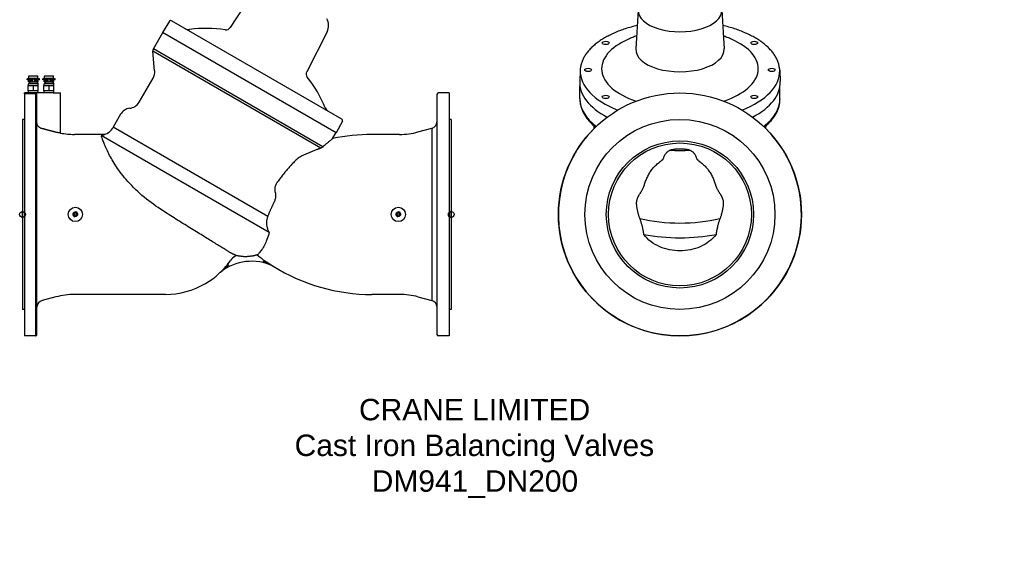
# Model space of a CAD drawing. Header units: millimetres. Extents: x 1916 to 7427, y 940 to 2454.
# Tile 1 of 26: x 1916 to 3294, y 940 to 1706. Entities that reach past the tile are written whole.
import ezdxf

# ---------------------------------------------------------------- set-up
doc = ezdxf.new("R2010")
doc.units = ezdxf.units.MM
for name, color, linetype in [('DETAIL', 2, 'Continuous'), ('ORIGIN', 6, 'Continuous'), ('TEXT', 7, 'Continuous')]:
    doc.layers.add(name, color=color, linetype=linetype)
doc.styles.add('fastrack', font='ARIAL.TTF')

msp = doc.modelspace()

# ---------------------------------------------------------------- linework, layer by layer
at = {"layer": 'DETAIL'}
for p, q in [((2244.7, 1747.5), (2210.5, 1694.9)), ((2781.4, 1719.1), (2778.1, 1665)), ((2898.3, 1719.1), (2901.6, 1665)), ((2125.7, 1703.8), (2115.9, 1688)), ((2366.8, 1566.8), (2128.4, 1704.4)), ((2102.9, 1665), (2116.1, 1687.9)), ((2358.8, 1547.7), (2115.9, 1688)), ((2346, 1689.1), (2317.5, 1633.2)), ((2337.4, 1526.3), (2102.2, 1662.1)), ((2104.7, 1634.2), (2102.2, 1662.1)), ((2340.2, 1527.9), (2102.9, 1665)), ((1929, 1627.5), (1928.5, 1627)), ((1928.5, 1623.6), (1928.5, 1627)), ((1941.2, 1627), (1928.5, 1627)), ((1929, 1627.5), (1940.7, 1627.5)), ((1940.7, 1627.5), (1941.1, 1627.1)), ((1941.2, 1623.6), (1941.2, 1627)), ((1951, 1627.5), (1950.5, 1627)), ((1950.5, 1623.6), (1950.5, 1627)), ((1963.2, 1627), (1950.5, 1627)), ((1951, 1627.5), (1962.7, 1627.5)), ((1962.7, 1627.5), (1963.1, 1627.1)), ((1963.2, 1623.6), (1963.2, 1627)), ((2700.2, 1635.3), (2699.6, 1619.3)), ((2979.4, 1635.3), (2980.1, 1619.3)), ((1933.6, 1623.1), (1926.1, 1623.1)), ((1926.1, 1621.6), (1926.1, 1623.1)), ((1933.6, 1621.6), (1926.1, 1621.6)), ((1927.8, 1606.4), (1927.8, 1613.9)), ((1927.8, 1613.9), (1934.8, 1613.9)), ((1933.6, 1620.4), (1928, 1620.4)), ((1928, 1618.9), (1928, 1620.4)), ((1933.6, 1618.9), (1928, 1618.9)), ((1930, 1618.4), (1928, 1616.4)), ((1941.7, 1616.4), (1928, 1616.4)), ((1928, 1613.9), (1928, 1616.4)), ((1941.2, 1623.6), (1928.5, 1623.6)), ((1928.5, 1620.4), (1928.5, 1621.6)), ((1929.3, 1623.1), (1929.3, 1623.6)), ((1939.7, 1618.4), (1930, 1618.4)), ((1931.1, 1618.4), (1931.1, 1618.9)), ((1933.6, 1623.1), (1936.1, 1623.1)), ((1933.6, 1618.9), (1933.6, 1623.1)), ((1933.6, 1618.9), (1936.1, 1618.9)), ((1934.8, 1613.9), (1934.8, 1606.4)), ((1934.8, 1613.9), (1941.8, 1613.9)), ((1936.1, 1623.1), (1936.1, 1618.9)), ((1943.6, 1623.1), (1936.1, 1623.1)), ((1943.6, 1621.6), (1936.1, 1621.6)), ((1941.6, 1620.4), (1936.1, 1620.4)), ((1941.6, 1618.9), (1936.1, 1618.9)), ((1938.5, 1618.4), (1938.5, 1618.9)), ((1939.7, 1618.4), (1941.7, 1616.4)), ((1940.3, 1623.1), (1940.3, 1623.6)), ((1941.2, 1620.4), (1941.2, 1621.6)), ((1941.6, 1618.9), (1941.6, 1620.4)), ((1941.7, 1613.9), (1941.7, 1616.4)), ((1941.8, 1606.4), (1941.8, 1613.9)), ((1943.6, 1621.6), (1943.6, 1623.1)), ((1955.6, 1623.1), (1948.1, 1623.1)), ((1948.1, 1621.6), (1948.1, 1623.1)), ((1955.6, 1621.6), (1948.1, 1621.6)), ((1949.8, 1606.4), (1949.8, 1613.9)), ((1949.8, 1613.9), (1956.8, 1613.9)), ((1955.6, 1620.4), (1950, 1620.4)), ((1950, 1618.9), (1950, 1620.4)), ((1955.6, 1618.9), (1950, 1618.9)), ((1952, 1618.4), (1950, 1616.4)), ((1963.7, 1616.4), (1950, 1616.4)), ((1950, 1613.9), (1950, 1616.4)), ((1963.2, 1623.6), (1950.5, 1623.6)), ((1950.5, 1620.4), (1950.5, 1621.6)), ((1951.3, 1623.1), (1951.3, 1623.6)), ((1961.7, 1618.4), (1952, 1618.4)), ((1953.1, 1618.4), (1953.1, 1618.9)), ((1955.6, 1623.1), (1958.1, 1623.1)), ((1955.6, 1618.9), (1955.6, 1623.1)), ((1955.6, 1618.9), (1958.1, 1618.9)), ((1956.8, 1613.9), (1956.8, 1606.4)), ((1956.8, 1613.9), (1963.8, 1613.9)), ((1958.1, 1623.1), (1958.1, 1618.9)), ((1965.6, 1623.1), (1958.1, 1623.1)), ((1965.6, 1621.6), (1958.1, 1621.6)), ((1963.6, 1620.4), (1958.1, 1620.4)), ((1963.6, 1618.9), (1958.1, 1618.9)), ((1960.5, 1618.4), (1960.5, 1618.9)), ((1961.7, 1618.4), (1963.7, 1616.4)), ((1962.3, 1623.1), (1962.3, 1623.6)), ((1963.2, 1620.4), (1963.2, 1621.6)), ((1963.6, 1618.9), (1963.6, 1620.4)), ((1963.7, 1613.9), (1963.7, 1616.4)), ((1963.8, 1606.4), (1963.8, 1613.9)), ((1965.6, 1621.6), (1965.6, 1623.1)), ((2082.9, 1590.4), (2102.5, 1624.2)), ((2699.8, 1595), (2699.8, 1613.5)), ((2979.8, 1595), (2979.8, 1613.5)), ((1939.8, 1603.4), (1922.8, 1603.4)), ((1922.8, 1602.2), (1922.8, 1603.4)), ((1922.8, 1602.2), (1922.8, 1263.4)), ((1937.8, 1602.2), (1922.8, 1602.2)), ((1934.8, 1606.4), (1927.8, 1606.4)), ((1928.2, 1603.4), (1928.1, 1606.4)), ((1941.8, 1606.4), (1934.8, 1606.4)), ((1937.8, 1602.2), (1937.8, 1263.4)), ((1939.8, 1600.5), (1939.8, 1603.4)), ((1949.8, 1603.4), (1939.8, 1603.4)), ((1939.8, 1265.3), (1939.8, 1600.4)), ((1941.4, 1603.4), (1941.6, 1606.4)), ((1956.8, 1606.4), (1949.8, 1606.4)), ((1962.9, 1603.4), (1949.8, 1603.4)), ((1950.2, 1603.4), (1950.1, 1606.4)), ((1963.8, 1606.4), (1956.8, 1606.4)), ((1962.9, 1603.4), (1972.9, 1603.4)), ((1963.4, 1603.4), (1963.6, 1606.4)), ((1972.9, 1547.3), (1972.9, 1603.4)), ((2499.8, 1601.4), (2499.8, 1265.4)), ((2516.8, 1603.4), (2501.8, 1603.4)), ((2516.8, 1603.4), (2516.8, 1263.4)), ((2057, 1573.5), (2046.5, 1555.4)), ((1919.8, 1566.4), (1919.8, 1300.4)), ((1922.8, 1566.4), (1919.8, 1566.4)), ((2367.5, 1564.1), (2358.8, 1547.7)), ((2519.8, 1566.4), (2516.8, 1566.4)), ((2519.8, 1566.4), (2519.8, 1300.4)), ((2721, 1554.9), (2713.4, 1563.5)), ((2958.7, 1554.9), (2966.2, 1563.5)), ((2034.4, 1545.4), (1992.4, 1545.4)), ((2265, 1408.3), (2029.9, 1544.1)), ((2262.9, 1430.5), (2046.5, 1555.4)), ((2353.8, 1539.5), (2358.6, 1547.9)), ((2447.3, 1545.4), (2408.8, 1545.4)), ((2473.2, 1548.8), (2492.4, 1554)), ((2492.4, 1554), (2492.4, 1312.8)), ((2719.8, 1553.8), (2719.8, 1556.2)), ((2959.8, 1553.8), (2959.8, 1556.2)), ((2219, 1375.8), (2217.4, 1374.9)), ((1966.5, 1318), (1947.3, 1312.8)), ((2119.8, 1321.4), (1992.4, 1321.4)), ((2447.3, 1321.4), (2408.8, 1321.4)), ((2473.2, 1318), (2492.4, 1312.8)), ((1922.8, 1300.4), (1919.8, 1300.4)), ((2519.8, 1300.4), (2516.8, 1300.4)), ((1937.8, 1263.4), (1922.8, 1263.4)), ((2516.8, 1263.4), (2501.8, 1263.4))]:
    msp.add_line(p, q, dxfattribs=at)
at = {"layer": 'DETAIL', "flags": 128}
for points in [[(2780.1, 1697.9), (2777.9, 1697.4), (2775.8, 1696.9), (2773.7, 1696.3), (2771.5, 1695.7), (2769.5, 1695.1), (2767.4, 1694.5), (2765.3, 1693.9), (2763.3, 1693.2), (2761.3, 1692.5), (2759.3, 1691.8), (2757.4, 1691.1), (2755.4, 1690.4), (2753.5, 1689.7), (2751.7, 1688.9), (2749.8, 1688.1), (2748, 1687.3), (2746.2, 1686.5), (2744.4, 1685.7), (2742.6, 1684.9), (2740.9, 1684), (2739.2, 1683.1), (2737.6, 1682.2), (2736, 1681.3), (2734.4, 1680.4), (2732.8, 1679.5), (2731.3, 1678.6), (2729.8, 1677.6), (2728.3, 1676.6), (2726.8, 1675.6), (2725.4, 1674.6), (2724.1, 1673.6), (2722.7, 1672.6), (2721.4, 1671.6), (2720.2, 1670.5), (2718.9, 1669.5), (2717.7, 1668.4), (2716.6, 1667.3), (2715.5, 1666.2), (2714.4, 1665.1), (2713.3, 1664), (2712.3, 1662.9), (2711.3, 1661.8), (2710.4, 1660.6), (2709.5, 1659.5), (2708.7, 1658.3), (2707.8, 1657.1), (2707.1, 1655.9), (2706.3, 1654.8), (2705.6, 1653.6), (2705, 1652.4), (2704.4, 1651.1), (2703.8, 1649.9), (2703.3, 1648.7), (2702.8, 1647.5), (2702.3, 1646.2), (2701.9, 1645), (2701.6, 1643.8), (2701.2, 1642.5), (2701, 1641.3), (2700.7, 1640), (2700.5, 1638.7), (2700.4, 1637.5), (2700.3, 1636.2), (2700.2, 1635)], [(2979.4, 1635), (2979.4, 1636.2), (2979.3, 1637.5), (2979.1, 1638.7), (2978.9, 1640), (2978.7, 1641.3), (2978.4, 1642.5), (2978.1, 1643.8), (2977.8, 1645), (2977.3, 1646.2), (2976.9, 1647.5), (2976.4, 1648.7), (2975.9, 1649.9), (2975.3, 1651.1), (2974.7, 1652.4), (2974, 1653.6), (2973.3, 1654.8), (2972.6, 1655.9), (2971.8, 1657.1), (2971, 1658.3), (2970.2, 1659.5), (2969.3, 1660.6), (2968.3, 1661.8), (2967.4, 1662.9), (2966.3, 1664), (2965.3, 1665.1), (2964.2, 1666.2), (2963.1, 1667.3), (2961.9, 1668.4), (2960.7, 1669.5), (2959.5, 1670.5), (2958.2, 1671.6), (2956.9, 1672.6), (2955.6, 1673.6), (2954.2, 1674.6), (2952.8, 1675.6), (2951.4, 1676.6), (2949.9, 1677.6), (2948.4, 1678.6), (2946.9, 1679.5), (2945.3, 1680.4), (2943.7, 1681.3), (2942.1, 1682.2), (2940.4, 1683.1), (2938.7, 1684), (2937, 1684.9), (2935.3, 1685.7), (2933.5, 1686.5), (2931.7, 1687.3), (2929.9, 1688.1), (2928, 1688.9), (2926.1, 1689.7), (2924.2, 1690.4), (2922.3, 1691.1), (2920.3, 1691.8), (2918.4, 1692.5), (2916.4, 1693.2), (2914.3, 1693.9), (2912.3, 1694.5), (2910.2, 1695.1), (2908.1, 1695.7), (2906, 1696.3), (2903.9, 1696.9), (2901.7, 1697.4), (2899.6, 1697.9)], [(2779.2, 1683.3), (2777.8, 1682.8), (2776.4, 1682.2), (2775, 1681.7), (2773.6, 1681.1), (2772.1, 1680.6), (2770.6, 1680), (2769.2, 1679.3), (2767.7, 1678.7)], [(2912, 1678.7), (2910.5, 1679.3), (2909, 1680), (2907.6, 1680.6), (2906.1, 1681.1), (2904.7, 1681.7), (2903.3, 1682.2), (2901.9, 1682.8), (2900.5, 1683.3)], [(1941.2, 1627), (1941.2, 1627), (1941.2, 1627), (1941.2, 1627), (1941.2, 1627), (1941.2, 1627), (1941.2, 1627), (1941.2, 1627), (1941.2, 1627), (1941.2, 1627), (1941.2, 1627), (1941.2, 1627), (1941.2, 1627), (1941.2, 1627), (1941.2, 1627), (1941.2, 1627), (1941.2, 1627), (1941.2, 1627), (1941.1, 1627), (1941.1, 1627.1), (1941.1, 1627.1), (1941.1, 1627.1), (1941.1, 1627.1), (1941.1, 1627.1), (1941.1, 1627.1)], [(1963.2, 1627), (1963.2, 1627), (1963.2, 1627), (1963.2, 1627), (1963.2, 1627), (1963.2, 1627), (1963.2, 1627), (1963.2, 1627), (1963.2, 1627), (1963.2, 1627), (1963.2, 1627), (1963.2, 1627), (1963.2, 1627), (1963.2, 1627), (1963.2, 1627), (1963.2, 1627), (1963.2, 1627), (1963.2, 1627), (1963.1, 1627), (1963.1, 1627.1), (1963.1, 1627.1), (1963.1, 1627.1), (1963.1, 1627.1), (1963.1, 1627.1), (1963.1, 1627.1)], [(1939.8, 1600.5), (1939.8, 1600.6), (1939.8, 1600.7), (1939.8, 1600.8), (1939.7, 1601), (1939.7, 1601.1), (1939.6, 1601.2), (1939.6, 1601.3), (1939.5, 1601.4), (1939.4, 1601.5), (1939.4, 1601.6), (1939.3, 1601.7), (1939.2, 1601.8), (1939.1, 1601.8), (1939, 1601.9), (1938.9, 1602), (1938.8, 1602), (1938.7, 1602.1), (1938.6, 1602.1), (1938.4, 1602.2), (1938.3, 1602.2), (1938.2, 1602.2), (1938.1, 1602.2), (1938, 1602.2), (1937.8, 1602.2)], [(1939.8, 1600.4), (1939.8, 1600.4), (1939.8, 1600.4), (1939.8, 1600.4), (1939.8, 1600.4), (1939.8, 1600.4), (1939.8, 1600.4), (1939.8, 1600.4), (1939.8, 1600.4), (1939.8, 1600.4), (1939.8, 1600.5), (1939.8, 1600.5), (1939.8, 1600.5), (1939.8, 1600.5), (1939.8, 1600.5), (1939.8, 1600.5), (1939.8, 1600.5), (1939.8, 1600.5), (1939.8, 1600.5), (1939.8, 1600.5), (1939.8, 1600.5), (1939.8, 1600.5), (1939.8, 1600.5), (1939.8, 1600.5), (1939.8, 1600.5)], [(2699.8, 1595.7), (2699.8, 1594.5), (2699.9, 1593.2), (2699.9, 1592), (2700, 1590.7), (2700.2, 1589.5), (2700.4, 1588.2), (2700.6, 1587), (2700.9, 1585.7), (2701.2, 1584.5), (2701.6, 1583.3), (2701.9, 1582), (2702.4, 1580.8), (2702.9, 1579.6), (2703.4, 1578.4), (2703.9, 1577.2), (2704.5, 1576), (2705.1, 1574.8), (2705.8, 1573.7), (2706.5, 1572.5), (2707.2, 1571.3), (2708, 1570.2), (2708.8, 1569), (2709.7, 1567.9), (2710.6, 1566.8), (2711.5, 1565.7), (2712.4, 1564.6), (2713.4, 1563.5), (2714.4, 1562.4), (2715.5, 1561.3), (2716.6, 1560.3), (2717.7, 1559.2), (2718.8, 1558.2)], [(2960.8, 1558.2), (2962, 1559.2), (2963.1, 1560.3), (2964.2, 1561.3), (2965.3, 1562.4), (2966.3, 1563.5), (2967.3, 1564.6), (2968.2, 1565.7), (2969.1, 1566.8), (2970, 1567.9), (2970.9, 1569), (2971.7, 1570.2), (2972.4, 1571.3), (2973.2, 1572.5), (2973.9, 1573.7), (2974.5, 1574.8), (2975.2, 1576), (2975.8, 1577.2), (2976.3, 1578.4), (2976.8, 1579.6), (2977.3, 1580.8), (2977.7, 1582), (2978.1, 1583.3), (2978.5, 1584.5), (2978.8, 1585.7), (2979.1, 1587), (2979.3, 1588.2), (2979.5, 1589.5), (2979.6, 1590.7), (2979.8, 1592), (2979.8, 1593.2), (2979.9, 1594.5), (2979.8, 1595.7)], [(1947.3, 1553.5), (1946.7, 1553.7), (1946.1, 1553.9), (1945.5, 1554.1), (1945, 1554.3), (1944.5, 1554.6), (1944, 1554.9), (1943.6, 1555.2), (1943.1, 1555.5), (1942.7, 1555.9), (1942.4, 1556.2), (1942, 1556.6), (1941.7, 1556.9), (1941.4, 1557.3), (1941.1, 1557.7), (1940.9, 1558.1), (1940.7, 1558.5), (1940.5, 1558.9), (1940.3, 1559.3), (1940.2, 1559.7), (1940.1, 1560.2), (1940, 1560.6), (1939.9, 1561), (1939.9, 1561.4), (1939.8, 1561.7)], [(1949.8, 1552.9), (1949.7, 1552.9), (1949.6, 1552.9), (1949.5, 1552.9), (1949.4, 1553), (1949.3, 1553), (1949.2, 1553), (1949.1, 1553.1), (1949, 1553.1), (1948.9, 1553.1), (1948.8, 1553.1), (1948.7, 1553.2), (1948.6, 1553.2), (1948.4, 1553.2), (1948.3, 1553.3), (1948.2, 1553.3), (1948.1, 1553.3), (1948, 1553.3), (1947.9, 1553.4), (1947.8, 1553.4), (1947.7, 1553.4), (1947.6, 1553.4), (1947.5, 1553.5), (1947.4, 1553.5), (1947.3, 1553.5)], [(1962.9, 1549.3), (1962.4, 1549.5), (1961.8, 1549.6), (1961.3, 1549.8), (1960.8, 1549.9), (1960.2, 1550.1), (1959.7, 1550.2), (1959.1, 1550.4), (1958.6, 1550.5), (1958.1, 1550.6), (1957.5, 1550.8), (1957, 1550.9), (1956.4, 1551.1), (1955.9, 1551.2), (1955.3, 1551.4), (1954.8, 1551.5), (1954.2, 1551.7), (1953.7, 1551.8), (1953.1, 1552), (1952.6, 1552.1), (1952, 1552.3), (1951.5, 1552.4), (1950.9, 1552.6), (1950.4, 1552.7), (1949.8, 1552.9)], [(1966.5, 1548.4), (1966.3, 1548.5), (1966.2, 1548.5), (1966.1, 1548.5), (1965.9, 1548.6), (1965.8, 1548.6), (1965.6, 1548.7), (1965.5, 1548.7), (1965.3, 1548.7), (1965.2, 1548.8), (1965, 1548.8), (1964.9, 1548.8), (1964.7, 1548.9), (1964.5, 1548.9), (1964.4, 1549), (1964.2, 1549), (1964.1, 1549), (1963.9, 1549.1), (1963.8, 1549.1), (1963.7, 1549.1), (1963.5, 1549.2), (1963.4, 1549.2), (1963.2, 1549.3), (1963.1, 1549.3), (1962.9, 1549.3)], [(1972.9, 1547.3), (1972.9, 1547.3), (1972.9, 1547.3), (1972.8, 1547.3), (1972.7, 1547.3), (1972.6, 1547.4), (1972.5, 1547.4), (1972.3, 1547.4), (1972.1, 1547.4), (1971.9, 1547.4), (1971.7, 1547.5), (1971.4, 1547.5), (1971.1, 1547.5), (1970.8, 1547.6), (1970.5, 1547.6), (1970.2, 1547.7), (1969.8, 1547.8), (1969.5, 1547.8), (1969.1, 1547.9), (1968.7, 1548), (1968.3, 1548), (1967.8, 1548.1), (1967.4, 1548.2), (1967, 1548.3), (1966.5, 1548.4)], [(2029.9, 1544.1), (2030.6, 1544.1), (2031.2, 1544.2), (2031.7, 1544.3), (2032.2, 1544.4), (2032.5, 1544.4), (2032.8, 1544.5), (2033, 1544.6), (2033.3, 1544.7), (2033.4, 1544.8), (2033.6, 1544.9), (2033.7, 1545), (2033.9, 1545), (2034, 1545.1), (2034.1, 1545.1), (2034.1, 1545.2), (2034.2, 1545.2), (2034.3, 1545.3), (2034.3, 1545.3), (2034.4, 1545.3), (2034.4, 1545.4), (2034.4, 1545.4), (2034.4, 1545.4), (2034.4, 1545.4), (2034.4, 1545.4)], [(2119.8, 1436.2), (2116.4, 1438.4), (2113, 1440.6), (2109.6, 1442.9), (2106.2, 1445.2), (2102.9, 1447.6), (2099.6, 1450), (2096.4, 1452.5), (2093.2, 1455), (2090.1, 1457.5), (2087, 1460.1), (2084, 1462.8), (2081, 1465.4), (2078.1, 1468.2), (2075.3, 1470.9), (2072.6, 1473.7), (2069.9, 1476.5), (2067.4, 1479.3), (2065, 1482.1), (2062.7, 1484.8), (2060.5, 1487.4), (2058.5, 1490.1), (2056.5, 1492.7), (2054.6, 1495.2), (2052.9, 1497.7), (2051.2, 1500.2), (2049.6, 1502.6), (2048.1, 1505), (2046.7, 1507.3), (2045.4, 1509.6), (2044.1, 1511.8), (2042.9, 1514), (2041.7, 1516.1), (2040.6, 1518.2), (2039.6, 1520.2), (2038.6, 1522.2), (2037.7, 1524.1), (2036.9, 1526), (2036.1, 1527.8), (2035.3, 1529.5), (2034.6, 1531.1), (2034, 1532.7), (2033.4, 1534.2), (2032.9, 1535.6), (2032.4, 1536.9), (2031.9, 1538.1), (2031.5, 1539.2), (2031.2, 1540.3), (2030.8, 1541.2), (2030.5, 1542.1), (2030.3, 1542.9), (2030.1, 1543.5), (2029.9, 1544.1)], [(2353.8, 1539.5), (2353.7, 1539.5), (2353.7, 1539.5), (2353.5, 1539.3), (2353.3, 1539.2), (2353.1, 1539), (2352.8, 1538.7), (2352.5, 1538.5), (2352.1, 1538.1), (2351.6, 1537.8), (2351.1, 1537.4), (2350.6, 1536.9), (2350, 1536.4), (2349.4, 1535.9), (2348.8, 1535.4), (2348.1, 1534.8), (2347.3, 1534.2), (2346.6, 1533.5), (2345.8, 1532.8), (2344.9, 1532.1), (2344, 1531.3), (2343.1, 1530.5), (2342.2, 1529.7), (2341.2, 1528.8), (2340.2, 1527.9)], [(2337.4, 1526.3), (2336.3, 1525.8), (2335.2, 1525.4), (2334.1, 1525), (2333, 1524.5), (2331.9, 1524.1), (2330.8, 1523.6), (2329.7, 1523.2), (2328.6, 1522.7), (2327.5, 1522.3), (2326.3, 1521.8), (2325.2, 1521.4), (2324.1, 1520.9), (2323, 1520.4), (2321.9, 1520), (2320.8, 1519.5), (2319.7, 1519), (2318.5, 1518.6), (2317.4, 1518.1), (2316.3, 1517.6), (2315.2, 1517.1), (2314.1, 1516.7), (2313, 1516.2), (2311.9, 1515.7), (2310.8, 1515.2)], [(2340.2, 1527.9), (2340.1, 1527.9), (2340, 1527.8), (2339.9, 1527.7), (2339.8, 1527.6), (2339.7, 1527.5), (2339.6, 1527.4), (2339.5, 1527.3), (2339.4, 1527.3), (2339.3, 1527.2), (2339.2, 1527.1), (2339.1, 1527), (2338.9, 1527), (2338.8, 1526.9), (2338.7, 1526.8), (2338.6, 1526.8), (2338.5, 1526.7), (2338.4, 1526.6), (2338.2, 1526.6), (2338.1, 1526.5), (2338, 1526.5), (2337.8, 1526.4), (2337.7, 1526.4), (2337.6, 1526.3), (2337.4, 1526.3)], [(2817, 1512.2), (2817.1, 1512.8), (2817.2, 1513.4), (2817.4, 1513.9), (2817.6, 1514.5), (2817.8, 1515), (2818, 1515.5), (2818.2, 1516), (2818.5, 1516.5), (2818.8, 1517), (2819.1, 1517.5), (2819.4, 1518), (2819.7, 1518.4), (2820.1, 1518.9), (2820.4, 1519.3), (2820.8, 1519.7), (2821.3, 1520.2), (2821.7, 1520.6), (2822.2, 1521), (2822.7, 1521.4), (2823.2, 1521.8), (2823.8, 1522.2), (2824.3, 1522.6), (2825, 1523), (2825.6, 1523.3)], [(2825.6, 1523.3), (2825.8, 1523.4), (2826, 1523.6), (2826.3, 1523.7), (2826.6, 1523.8), (2827, 1523.9), (2827.3, 1523.9), (2827.6, 1524), (2827.9, 1524.1), (2828.2, 1524.2), (2828.5, 1524.2), (2828.8, 1524.3), (2829.1, 1524.3), (2829.5, 1524.4), (2829.9, 1524.5), (2830.3, 1524.5), (2830.7, 1524.6), (2831.1, 1524.7), (2831.5, 1524.7), (2832, 1524.8), (2832.4, 1524.8), (2832.9, 1524.9), (2833.3, 1524.9), (2833.8, 1525), (2834.3, 1525)], [(2834.3, 1525), (2834.7, 1525), (2835.2, 1525.1), (2835.7, 1525.1), (2836.1, 1525.1), (2836.6, 1525.2), (2837, 1525.2), (2837.5, 1525.2), (2838, 1525.2), (2838.4, 1525.2), (2838.9, 1525.2), (2839.4, 1525.2), (2839.8, 1525.2), (2840.3, 1525.2), (2840.8, 1525.2), (2841.2, 1525.2), (2841.7, 1525.2), (2842.2, 1525.2), (2842.6, 1525.2), (2843.1, 1525.2), (2843.5, 1525.1), (2844, 1525.1), (2844.5, 1525.1), (2844.9, 1525), (2845.4, 1525)], [(2845.4, 1525), (2845.9, 1525), (2846.4, 1524.9), (2846.9, 1524.9), (2847.4, 1524.8), (2847.9, 1524.7), (2848.4, 1524.7), (2848.8, 1524.6), (2849.3, 1524.6), (2849.7, 1524.5), (2850.2, 1524.4), (2850.6, 1524.3), (2850.9, 1524.3), (2851.3, 1524.2), (2851.6, 1524.1), (2851.9, 1524.1), (2852.2, 1524), (2852.5, 1523.9), (2852.8, 1523.8), (2853.1, 1523.8), (2853.3, 1523.7), (2853.6, 1523.6), (2853.8, 1523.5), (2853.9, 1523.4), (2854.1, 1523.3)], [(2854.1, 1523.3), (2854.6, 1523), (2855.2, 1522.7), (2855.7, 1522.3), (2856.2, 1522), (2856.7, 1521.6), (2857.2, 1521.2), (2857.7, 1520.8), (2858.2, 1520.4), (2858.6, 1520), (2859, 1519.5), (2859.4, 1519.1), (2859.8, 1518.6), (2860.2, 1518.2), (2860.5, 1517.7), (2860.8, 1517.2), (2861.1, 1516.7), (2861.4, 1516.1), (2861.7, 1515.6), (2861.9, 1515.1), (2862.1, 1514.5), (2862.3, 1513.9), (2862.5, 1513.4), (2862.6, 1512.8), (2862.7, 1512.2)], [(2302, 1509.1), (2300.9, 1508), (2299.9, 1506.9), (2298.9, 1505.8), (2297.8, 1504.7), (2296.8, 1503.6), (2295.7, 1502.4), (2294.6, 1501.2), (2293.6, 1500), (2292.5, 1498.8), (2291.4, 1497.6), (2290.3, 1496.3), (2289.2, 1495.1), (2288.2, 1493.8), (2287.1, 1492.5), (2286, 1491.2), (2284.9, 1489.8), (2283.8, 1488.5), (2282.7, 1487.1), (2281.6, 1485.7), (2280.6, 1484.4), (2279.5, 1482.9), (2278.4, 1481.5), (2277.4, 1480.1), (2276.3, 1478.7)], [(2310.8, 1515.2), (2310.4, 1515), (2309.9, 1514.8), (2309.5, 1514.6), (2309.1, 1514.4), (2308.7, 1514.2), (2308.3, 1514), (2307.9, 1513.7), (2307.5, 1513.5), (2307.1, 1513.2), (2306.7, 1513), (2306.3, 1512.7), (2305.9, 1512.5), (2305.6, 1512.2), (2305.2, 1511.9), (2304.8, 1511.7), (2304.5, 1511.4), (2304.2, 1511.1), (2303.8, 1510.8), (2303.5, 1510.5), (2303.2, 1510.2), (2302.9, 1510), (2302.5, 1509.7), (2302.2, 1509.4), (2302, 1509.1)], [(2790.4, 1475.7), (2790.9, 1477.2), (2791.3, 1478.6), (2791.8, 1480.1), (2792.4, 1481.5), (2793, 1482.9), (2793.6, 1484.3), (2794.2, 1485.7), (2794.9, 1487.1), (2795.6, 1488.4), (2796.3, 1489.8), (2797.1, 1491.1), (2797.9, 1492.4), (2798.8, 1493.6), (2799.6, 1494.9), (2800.6, 1496.1), (2801.5, 1497.3), (2802.5, 1498.5), (2803.5, 1499.7), (2804.6, 1500.8), (2805.7, 1501.9), (2806.9, 1503), (2808.1, 1504), (2809.3, 1505.1), (2810.6, 1506.1)], [(2810.6, 1506.1), (2811, 1506.4), (2811.4, 1506.7), (2811.8, 1507), (2812.1, 1507.3), (2812.5, 1507.6), (2812.9, 1507.8), (2813.2, 1508.1), (2813.6, 1508.4), (2813.9, 1508.7), (2814.2, 1508.9), (2814.5, 1509.2), (2814.8, 1509.5), (2815.1, 1509.7), (2815.4, 1509.9), (2815.6, 1510.2), (2815.8, 1510.4), (2816, 1510.7), (2816.2, 1510.9), (2816.4, 1511.1), (2816.6, 1511.4), (2816.7, 1511.6), (2816.8, 1511.8), (2816.9, 1512), (2817, 1512.2)], [(2862.7, 1512.2), (2862.8, 1512), (2862.9, 1511.8), (2863, 1511.6), (2863.1, 1511.3), (2863.3, 1511.1), (2863.5, 1510.8), (2863.7, 1510.6), (2863.9, 1510.4), (2864.2, 1510.1), (2864.4, 1509.8), (2864.7, 1509.6), (2865, 1509.3), (2865.3, 1509.1), (2865.6, 1508.8), (2865.9, 1508.5), (2866.3, 1508.3), (2866.6, 1508), (2866.9, 1507.7), (2867.3, 1507.5), (2867.6, 1507.2), (2868, 1506.9), (2868.4, 1506.6), (2868.7, 1506.4), (2869.1, 1506.1)], [(2869.1, 1506.1), (2870.4, 1505.1), (2871.6, 1504), (2872.8, 1503), (2874, 1501.9), (2875.1, 1500.8), (2876.1, 1499.7), (2877.2, 1498.5), (2878.2, 1497.3), (2879.1, 1496.1), (2880, 1494.9), (2880.9, 1493.6), (2881.8, 1492.4), (2882.6, 1491.1), (2883.3, 1489.8), (2884.1, 1488.4), (2884.8, 1487.1), (2885.5, 1485.7), (2886.1, 1484.3), (2886.7, 1482.9), (2887.3, 1481.5), (2887.8, 1480.1), (2888.3, 1478.6), (2888.8, 1477.2), (2889.3, 1475.7)], [(2276.3, 1478.7), (2276, 1478.1), (2275.6, 1477.6), (2275.3, 1477), (2274.9, 1476.4), (2274.6, 1475.8), (2274.3, 1475.3), (2274.1, 1474.7), (2273.8, 1474.1), (2273.6, 1473.5), (2273.4, 1472.9), (2273.3, 1472.3), (2273.1, 1471.6), (2273, 1471), (2272.9, 1470.4), (2272.8, 1469.8), (2272.8, 1469.2), (2272.7, 1468.6), (2272.7, 1468), (2272.8, 1467.4), (2272.8, 1466.8), (2272.9, 1466.3), (2273, 1465.7), (2273.1, 1465.1), (2273.3, 1464.6)], [(2783.3, 1461.6), (2783.7, 1462.1), (2784.1, 1462.7), (2784.5, 1463.3), (2784.8, 1463.9), (2785.2, 1464.5), (2785.5, 1465), (2785.9, 1465.6), (2786.2, 1466.2), (2786.6, 1466.8), (2786.9, 1467.4), (2787.2, 1468.1), (2787.5, 1468.7), (2787.9, 1469.3), (2788.1, 1469.9), (2788.4, 1470.5), (2788.7, 1471.1), (2789, 1471.7), (2789.2, 1472.3), (2789.4, 1472.8), (2789.7, 1473.4), (2789.9, 1474), (2790.1, 1474.6), (2790.3, 1475.1), (2790.4, 1475.7)], [(2889.3, 1475.7), (2889.4, 1475.1), (2889.6, 1474.6), (2889.8, 1474), (2890, 1473.4), (2890.2, 1472.8), (2890.5, 1472.3), (2890.7, 1471.7), (2891, 1471.1), (2891.2, 1470.5), (2891.5, 1469.9), (2891.8, 1469.3), (2892.1, 1468.7), (2892.4, 1468.1), (2892.8, 1467.4), (2893.1, 1466.8), (2893.4, 1466.2), (2893.8, 1465.6), (2894.1, 1465), (2894.5, 1464.5), (2894.9, 1463.9), (2895.2, 1463.3), (2895.6, 1462.7), (2896, 1462.1), (2896.4, 1461.6)], [(2273.3, 1464.6), (2273.4, 1464), (2273.6, 1463.5), (2273.7, 1462.9), (2273.8, 1462.3), (2273.8, 1461.7), (2273.9, 1461.1), (2273.9, 1460.5), (2273.9, 1459.9), (2273.9, 1459.2), (2273.9, 1458.6), (2273.8, 1458), (2273.8, 1457.3), (2273.7, 1456.7), (2273.6, 1456), (2273.4, 1455.4), (2273.3, 1454.7), (2273.1, 1454.1), (2272.9, 1453.5), (2272.7, 1452.8), (2272.5, 1452.2), (2272.3, 1451.6), (2272, 1451), (2271.7, 1450.3), (2271.4, 1449.7)], [(2779.3, 1446.8), (2779.2, 1447.4), (2779.2, 1448), (2779.2, 1448.6), (2779.2, 1449.2), (2779.2, 1449.9), (2779.2, 1450.5), (2779.3, 1451.1), (2779.4, 1451.8), (2779.5, 1452.4), (2779.6, 1453.1), (2779.8, 1453.7), (2779.9, 1454.4), (2780.1, 1455), (2780.3, 1455.7), (2780.5, 1456.3), (2780.8, 1456.9), (2781, 1457.5), (2781.3, 1458.1), (2781.6, 1458.7), (2781.9, 1459.3), (2782.2, 1459.9), (2782.6, 1460.5), (2782.9, 1461), (2783.3, 1461.6)], [(2896.4, 1461.6), (2896.7, 1461), (2897.1, 1460.5), (2897.4, 1459.9), (2897.8, 1459.3), (2898.1, 1458.7), (2898.4, 1458.1), (2898.6, 1457.5), (2898.9, 1456.9), (2899.1, 1456.3), (2899.4, 1455.7), (2899.6, 1455), (2899.7, 1454.4), (2899.9, 1453.7), (2900.1, 1453.1), (2900.2, 1452.4), (2900.3, 1451.8), (2900.4, 1451.1), (2900.4, 1450.5), (2900.5, 1449.9), (2900.5, 1449.2), (2900.5, 1448.6), (2900.5, 1448), (2900.5, 1447.4), (2900.4, 1446.8)], [(2271.4, 1449.7), (2271, 1449), (2270.6, 1448.2), (2270.2, 1447.4), (2269.9, 1446.6), (2269.5, 1445.8), (2269.1, 1445), (2268.7, 1444.2), (2268.3, 1443.4), (2268, 1442.6), (2267.6, 1441.8), (2267.2, 1441), (2266.9, 1440.1), (2266.5, 1439.3), (2266.2, 1438.5), (2265.8, 1437.7), (2265.5, 1436.9), (2265.1, 1436.1), (2264.8, 1435.3), (2264.5, 1434.5), (2264.2, 1433.7), (2263.8, 1432.9), (2263.5, 1432.1), (2263.2, 1431.3), (2262.9, 1430.5)], [(2176, 1401.1), (2173.9, 1402.4), (2171.8, 1403.7), (2169.6, 1405.1), (2167.5, 1406.4), (2165.4, 1407.7), (2163.2, 1409), (2161.1, 1410.4), (2158.8, 1411.8), (2156.5, 1413.2), (2154.1, 1414.7), (2151.7, 1416.2), (2149.3, 1417.7), (2146.8, 1419.2), (2144.3, 1420.8), (2141.9, 1422.3), (2139.4, 1423.9), (2136.9, 1425.5), (2134.4, 1427), (2132, 1428.5), (2129.6, 1430), (2127.2, 1431.5), (2124.8, 1433), (2122.3, 1434.6), (2119.8, 1436.2)], [(2783.8, 1427.6), (2783.5, 1428.4), (2783.2, 1429.1), (2782.9, 1429.9), (2782.7, 1430.7), (2782.4, 1431.5), (2782.2, 1432.3), (2781.9, 1433.1), (2781.7, 1433.9), (2781.5, 1434.7), (2781.3, 1435.6), (2781.1, 1436.4), (2780.9, 1437.2), (2780.7, 1438), (2780.5, 1438.8), (2780.4, 1439.6), (2780.2, 1440.4), (2780.1, 1441.2), (2779.9, 1442), (2779.8, 1442.8), (2779.7, 1443.6), (2779.6, 1444.4), (2779.5, 1445.2), (2779.4, 1446), (2779.3, 1446.8)], [(2900.4, 1446.8), (2900.3, 1446), (2900.2, 1445.2), (2900.1, 1444.4), (2900, 1443.6), (2899.9, 1442.8), (2899.7, 1442), (2899.6, 1441.2), (2899.4, 1440.4), (2899.3, 1439.6), (2899.1, 1438.8), (2899, 1438), (2898.8, 1437.1), (2898.6, 1436.3), (2898.4, 1435.5), (2898.2, 1434.7), (2898, 1433.9), (2897.7, 1433.1), (2897.5, 1432.3), (2897.3, 1431.5), (2897, 1430.7), (2896.7, 1429.9), (2896.5, 1429.1), (2896.2, 1428.3), (2895.9, 1427.6)], [(2262.9, 1430.5), (2262.6, 1429.6), (2262.3, 1428.7), (2262, 1427.8), (2261.8, 1426.9), (2261.6, 1426), (2261.4, 1425.1), (2261.3, 1424.1), (2261.2, 1423.2), (2261.2, 1422.2), (2261.2, 1421.2), (2261.2, 1420.3), (2261.3, 1419.3), (2261.4, 1418.4), (2261.6, 1417.4), (2261.7, 1416.4), (2262, 1415.5), (2262.2, 1414.6), (2262.5, 1413.6), (2262.8, 1412.7), (2263.2, 1411.8), (2263.6, 1410.9), (2264, 1410), (2264.5, 1409.2), (2265, 1408.3)], [(2789.3, 1405.4), (2789.2, 1406.3), (2789.1, 1407.1), (2789, 1408), (2788.8, 1408.9), (2788.7, 1409.8), (2788.5, 1410.7), (2788.3, 1411.7), (2788.1, 1412.6), (2787.9, 1413.6), (2787.7, 1414.5), (2787.5, 1415.5), (2787.3, 1416.4), (2787, 1417.4), (2786.8, 1418.3), (2786.5, 1419.3), (2786.2, 1420.3), (2786, 1421.2), (2785.7, 1422.1), (2785.4, 1423.1), (2785.1, 1424), (2784.7, 1424.9), (2784.4, 1425.8), (2784.1, 1426.7), (2783.8, 1427.6)], [(2895.9, 1427.6), (2895.6, 1426.7), (2895.2, 1425.8), (2894.9, 1424.9), (2894.6, 1424), (2894.3, 1423.1), (2894, 1422.1), (2893.7, 1421.2), (2893.4, 1420.2), (2893.2, 1419.3), (2892.9, 1418.3), (2892.6, 1417.3), (2892.4, 1416.4), (2892.2, 1415.4), (2891.9, 1414.4), (2891.7, 1413.5), (2891.5, 1412.5), (2891.3, 1411.6), (2891.1, 1410.7), (2891, 1409.7), (2890.8, 1408.8), (2890.7, 1407.9), (2890.6, 1407.1), (2890.5, 1406.2), (2890.4, 1405.4)], [(2265, 1408.3), (2264.3, 1405.7), (2263.5, 1403.1), (2262.7, 1400.7), (2261.9, 1398.4), (2261, 1396.1), (2260.1, 1394), (2259.2, 1392.1), (2258.3, 1390.2), (2257.3, 1388.5), (2256.4, 1386.9), (2255.5, 1385.4), (2254.6, 1384.1), (2253.7, 1382.9), (2252.9, 1381.8), (2252.1, 1380.8), (2251.3, 1379.9), (2250.6, 1379.1), (2250, 1378.5), (2249.4, 1377.9), (2249, 1377.5), (2248.6, 1377.1), (2248.3, 1376.9), (2248.2, 1376.8), (2248.1, 1376.7)], [(2211, 1379.7), (2210.1, 1380.2), (2209.2, 1380.7), (2208.3, 1381.3), (2207.3, 1381.9), (2206.2, 1382.6), (2205.1, 1383.3), (2203.9, 1384), (2202.7, 1384.7), (2201.4, 1385.5), (2200.1, 1386.3), (2198.7, 1387.2), (2197.2, 1388.1), (2195.7, 1389), (2194.1, 1390), (2192.5, 1390.9), (2190.9, 1392), (2189.2, 1393), (2187.4, 1394.1), (2185.6, 1395.2), (2183.8, 1396.3), (2181.9, 1397.5), (2180, 1398.7), (2178, 1399.9), (2176, 1401.1)], [(2890.4, 1405.4), (2888.2, 1402.6), (2885.8, 1400), (2883.2, 1397.6), (2880.4, 1395.3), (2877.5, 1393.3), (2874.5, 1391.4), (2871.4, 1389.7), (2868.1, 1388.1), (2864.8, 1386.8), (2861.4, 1385.6), (2857.9, 1384.7), (2854.4, 1383.9), (2850.8, 1383.2), (2847.2, 1382.8), (2843.5, 1382.5), (2839.8, 1382.4), (2836.2, 1382.5), (2832.5, 1382.8), (2828.9, 1383.2), (2825.3, 1383.9), (2821.8, 1384.7), (2818.3, 1385.6), (2814.9, 1386.8), (2811.5, 1388.1), (2808.3, 1389.7), (2805.2, 1391.4), (2802.1, 1393.3), (2799.2, 1395.3), (2796.5, 1397.6), (2793.9, 1400), (2791.5, 1402.6), (2789.3, 1405.4)], [(2217.4, 1376.5), (2217.2, 1376.5), (2217, 1376.6), (2216.8, 1376.7), (2216.5, 1376.8), (2216.3, 1377), (2216, 1377.1), (2215.8, 1377.2), (2215.5, 1377.3), (2215.2, 1377.4), (2215, 1377.6), (2214.7, 1377.7), (2214.4, 1377.8), (2214.1, 1378), (2213.8, 1378.1), (2213.5, 1378.3), (2213.2, 1378.4), (2213, 1378.6), (2212.7, 1378.7), (2212.4, 1378.9), (2212.1, 1379.1), (2211.8, 1379.2), (2211.5, 1379.4), (2211.2, 1379.5), (2211, 1379.7)], [(2219, 1375.8), (2219, 1375.8), (2219, 1375.8), (2219, 1375.8), (2219, 1375.8), (2218.9, 1375.9), (2218.9, 1375.9), (2218.9, 1375.9), (2218.8, 1375.9), (2218.8, 1375.9), (2218.7, 1375.9), (2218.7, 1376), (2218.6, 1376), (2218.5, 1376), (2218.5, 1376), (2218.4, 1376.1), (2218.3, 1376.1), (2218.2, 1376.1), (2218.1, 1376.2), (2218, 1376.2), (2217.9, 1376.3), (2217.8, 1376.3), (2217.7, 1376.4), (2217.6, 1376.4), (2217.4, 1376.5)], [(2222, 1375.2), (2221.8, 1375.2), (2221.6, 1375.3), (2221.5, 1375.3), (2221.3, 1375.4), (2221.1, 1375.4), (2220.9, 1375.4), (2220.8, 1375.5), (2220.6, 1375.5), (2220.4, 1375.5), (2220.3, 1375.6), (2220.1, 1375.6), (2220, 1375.6), (2219.9, 1375.7), (2219.7, 1375.7), (2219.6, 1375.7), (2219.5, 1375.7), (2219.4, 1375.8), (2219.3, 1375.8), (2219.2, 1375.8), (2219.2, 1375.8), (2219.1, 1375.8), (2219.1, 1375.8), (2219, 1375.8), (2219, 1375.8)], [(2245.7, 1376.1), (2244.7, 1375.9), (2243.8, 1375.6), (2242.8, 1375.4), (2241.9, 1375.2), (2240.9, 1375.1), (2239.9, 1374.9), (2238.9, 1374.8), (2237.9, 1374.6), (2236.9, 1374.5), (2235.8, 1374.4), (2234.8, 1374.4), (2233.8, 1374.3), (2232.8, 1374.3), (2231.7, 1374.3), (2230.7, 1374.3), (2229.7, 1374.3), (2228.7, 1374.4), (2227.7, 1374.5), (2226.7, 1374.5), (2225.8, 1374.6), (2224.8, 1374.8), (2223.9, 1374.9), (2222.9, 1375), (2222, 1375.2)], [(2246.2, 1376.2), (2246.1, 1376.2), (2246.1, 1376.2), (2246.1, 1376.2), (2246.1, 1376.2), (2246.1, 1376.2), (2246, 1376.2), (2246, 1376.2), (2246, 1376.2), (2246, 1376.2), (2246, 1376.2), (2245.9, 1376.2), (2245.9, 1376.2), (2245.9, 1376.2), (2245.9, 1376.2), (2245.9, 1376.2), (2245.8, 1376.1), (2245.8, 1376.1), (2245.8, 1376.1), (2245.8, 1376.1), (2245.7, 1376.1), (2245.7, 1376.1), (2245.7, 1376.1), (2245.7, 1376.1), (2245.7, 1376.1)], [(2248.1, 1376.7), (2248.1, 1376.7), (2248.1, 1376.7), (2248, 1376.7), (2248, 1376.7), (2248, 1376.7), (2247.9, 1376.7), (2247.8, 1376.7), (2247.8, 1376.7), (2247.7, 1376.7), (2247.6, 1376.6), (2247.6, 1376.6), (2247.5, 1376.6), (2247.4, 1376.6), (2247.3, 1376.5), (2247.2, 1376.5), (2247.1, 1376.5), (2247, 1376.5), (2246.9, 1376.4), (2246.8, 1376.4), (2246.6, 1376.4), (2246.5, 1376.3), (2246.4, 1376.3), (2246.3, 1376.3), (2246.2, 1376.2)], [(2256.4, 1368), (2257.2, 1367.7), (2257.9, 1367.3), (2258.7, 1367), (2259.4, 1366.7), (2260.1, 1366.3), (2260.9, 1366), (2261.6, 1365.6), (2262.3, 1365.3), (2263.1, 1364.9), (2263.8, 1364.6), (2264.4, 1364.2), (2265.1, 1363.9), (2265.7, 1363.6), (2266.3, 1363.2), (2266.9, 1363), (2267.5, 1362.7), (2268, 1362.4), (2268.4, 1362.2), (2268.8, 1361.9), (2269.3, 1361.7), (2269.7, 1361.5), (2270.1, 1361.3), (2270.4, 1361.1), (2270.6, 1361)], [(2208.4, 1362.3), (2207.7, 1361.8), (2207.1, 1361.2), (2206.5, 1360.7), (2205.9, 1360.2), (2205.2, 1359.7), (2204.6, 1359.2), (2204, 1358.7), (2203.4, 1358.1), (2202.7, 1357.6), (2202.1, 1357.1), (2201.6, 1356.6), (2201, 1356.1), (2200.4, 1355.7), (2199.9, 1355.2), (2199.4, 1354.8), (2198.9, 1354.4), (2198.5, 1354), (2198.1, 1353.7), (2197.8, 1353.4), (2197.5, 1353.1), (2197.2, 1352.9), (2196.9, 1352.6), (2196.7, 1352.5), (2196.6, 1352.4)]]:
    msp.add_lwpolyline(points, dxfattribs=at)
at = {"layer": 'DETAIL'}
for centre, radius in [((2839.8, 1433.4), 170), ((2839.8, 1433.4), 133), ((2839.8, 1433.4), 103), ((2839.8, 1433.4), 100), ((2839.8, 1433.4), 100), ((2839.8, 1433.4), 100), ((1993.8, 1433.4), 10), ((1993.8, 1433.4), 2.96), ((1993.8, 1433.4), 1.5), ((2445.8, 1433.4), 10), ((2445.8, 1433.4), 2.96), ((2445.8, 1433.4), 1.5)]:
    msp.add_circle(centre, radius, dxfattribs=at)
for centre, radius, start, end in [((2127.4, 1702.7), 1.98, 60, 148.5672), ((2204.6, 1698.8), 7.02, 261.6451, 326.8951), ((2329.3, 1697.7), 18.8, 332.6606, 30.3394), ((2152.4, 1702.2), 10, 240.2524, 277.4918), ((2177.1, 1513.5), 180.3, 81.5527, 97.4792), ((2106, 1662.8), 3.83, 144.9644, 190.501), ((2087.9, 1632.7), 16.9, 329.8719, 5.128), ((2323.7, 1630), 7.02, 153.1049, 218.355), ((2177, 1513.5), 180.3, 22.5208, 38.4473), ((2501.8, 1601.4), 2, 90.0158, 179.9849), ((2068.2, 1598.9), 17, 276.0321, 330), ((2071.7, 1565), 17, 96.0321, 150), ((2352.8, 1586.4), 10, 202.5082, 239.7476), ((2365.8, 1565.1), 1.98, 331.4328, 60), ((2490.1, 1563.5), 9.77, 283.95, 358.8251), ((1992.4, 1645.4), 100, 258.7791, 270), ((2028.8, 1564.5), 20, 286.4086, 332.7416), ((2408.8, 1284.4), 261, 89.9988, 102.1631), ((2447.5, 1644), 98.6, 269.892, 285.108), ((2839.8, 1433.4), 170, 134.9021, 45.0979), ((1993.8, 1433.4), 3.5, 350, 260), ((2445.8, 1433.4), 3.5, 350, 260), ((2119.3, 1433.4), 112, 300.4241, 324.9173), ((2119.3, 1433.4), 112, 313.6594, 324.9281), ((2240.5, 1297.8), 70, 64.5442, 128.7941), ((2227.9, 1356.9), 20.9, 120.1163, 144.394), ((2408.8, 1582.4), 261, 231.9963, 238.0224), ((2408.8, 1582.4), 261, 238.0224, 270.0012), ((2119.3, 1433.4), 112, 270.2824, 300.4199), ((1949.7, 1303.3), 9.88, 104.4565, 178.1471), ((1992.4, 1221.4), 100, 90, 105), ((2447.5, 1222.8), 98.6, 74.892, 90.108), ((2490.1, 1303.4), 9.77, 1.1749, 76.05), ((1938, 1265.3), 1.87, 265.9353, 0), ((2501.8, 1265.4), 2, 180.0151, 269.9842)]:
    msp.add_arc(centre, radius, start, end, dxfattribs=at)
for centre, major_axis, start_param, end_param in [((2839.8, 1718.3), (-58.5, 0), 6.256353, 9.451611), ((2839.8, 1637.4), (-109.6, 0), 5.430603, 7.260659), ((2839.8, 1637.4), (109.6, 0), 5.305711, 7.135767), ((2839.8, 1664), (-61.8, 0), 6.252923, 9.45504), ((2839.8, 1634), (-139.6, 0), 6.268744, 7.180368), ((2839.8, 1634), (139.6, 0), 5.386003, 6.297627), ((2839.8, 1617.9), (-140.3, 0), 6.263022, 7.042472), ((2839.8, 1617.9), (140.3, 0), 5.523899, 6.303348), ((2839.8, 1595), (-140, 0), 0.000002, 0.579707), ((2839.8, 1595), (140, 0), 5.703479, 6.283184), ((2839.8, 1592.5), (139.1, 0), 3.657267, 3.698854), ((2839.8, 1592.5), (139.1, 0), 5.725924, 5.767511), ((2839.8, 1592.5), (139.1, 0), 4.609948, 4.81483), ((2839.8, 1595), (140, 0), 4.672681, 4.752097), ((2839.8, 1488.4), (134, 0), 4.280605, 5.144173), ((2839.8, 1472.7), (143.8, 0), 4.352981, 5.071797)]:
    msp.add_ellipse(centre, major_axis=major_axis, ratio=0.5, start_param=start_param, end_param=end_param, dxfattribs=at)
for centre in [(2735.9, 1673.4), (2943.8, 1673.4), (2711.3, 1635.6), (2968.3, 1635.6), (2735.9, 1597.9), (2943.8, 1597.9)]:
    msp.add_ellipse(centre, major_axis=(-4.75, 0), ratio=0.5, dxfattribs=at)
at = {"layer": 'ORIGIN'}
for p, q in [((1919.8, 1428.4), (1919.8, 1438.4)), ((2519.8, 1428.4), (2519.8, 1438.4))]:
    msp.add_line(p, q, dxfattribs=at)
for centre in [(1919.8, 1433.4), (2519.8, 1433.4)]:
    msp.add_circle(centre, 4, dxfattribs=at)

# ---------------------------------------------------------------- texts
at = {"layer": 'TEXT', "insert": (2245, 1175.3), "char_height": 30, "width": 610.702, "attachment_point": 1, "style": 'fastrack'}
msp.add_mtext('\\pi145.67;CRANE LIMITED\\P\\pi55.61;Cast Iron Balancing Valves\\P\\pi163.54;DM941_DN200', dxfattribs=at)

doc.saveas('drawing.dxf')
